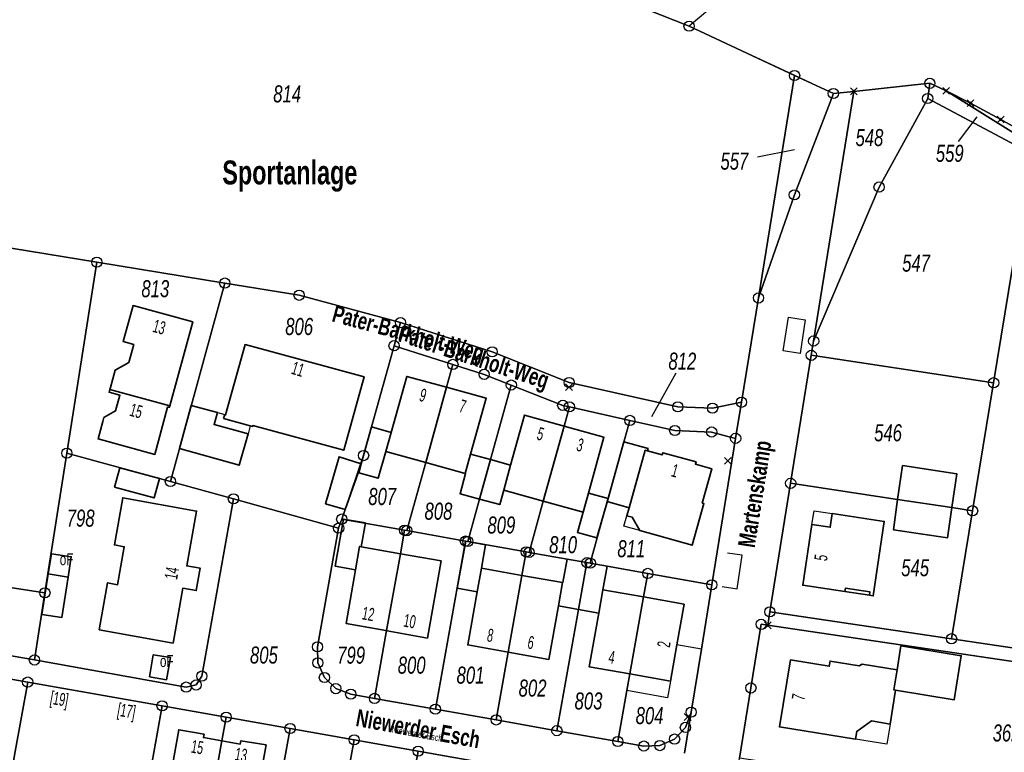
# Model space of a CAD drawing. Header units: metres. Extents: x 339653 to 341672, y 5744753 to 5747397.
# Tile 7 of 256: x 340310 to 340454, y 5745295 to 5745402. Entities that reach past the tile are written whole.
import ezdxf

# ---------------------------------------------------------------- set-up
doc = ezdxf.new("R2010")
doc.units = ezdxf.units.M
doc.header["$LTSCALE"] = 0.03
doc.header["$PDMODE"] = 3
doc.header["$PDSIZE"] = 0.5
for name, color, linetype, lineweight in [('B-Gebäude', 15, 'Continuous', 35), ('Flurstücke_Grenzpunkte', 7, 'Continuous', 25), ('Lagebezeichnungen', 7, 'Continuous', 25), ('Netzpunkte', 7, 'Continuous', 25), ('Siedlung', 7, 'Continuous', 25), ('Siedlungsflächen - Bauwerke u. Einrichtungen', 7, 'Continuous', 25), ('Verkehr', 7, 'Continuous', 25)]:
    doc.layers.add(name, color=color, linetype=linetype, lineweight=lineweight)
doc.layers.add('P-Markierung', color=2, linetype='Continuous')
doc.layers.add('UMRINGE_FLURSTUECKSABGRENZUNGEN', color=7, linetype='Continuous')
doc.styles.add('Flurstücksnummer - K 10 700', font='ariali.ttf', dxfattribs={"width": 0.7})
doc.styles.add('Hausnummern NRW', font='arial.ttf', dxfattribs={"width": 0.595})
doc.styles.add('Name - Bauwerk_ Industrie_ Nutzung - F 14', font='arialbd.ttf', dxfattribs={"width": 0.7})
doc.styles.add('Name - Bauwerken u. Einrichtungen - F 10', font='arialbd.ttf', dxfattribs={"width": 0.7})
doc.styles.add('Sonstiger Text_ Bezeichnung - N 7 380', font='arial.ttf', dxfattribs={"width": 0.7})
doc.styles.add('Textart 8113', font='arial.ttf', dxfattribs={"width": 0.7})

# ---------------------------------------------------------------- blocks, each defined once
blk = doc.blocks.new('Grenzpunkt mit Abmarkung (Marke)')
at = {"lineweight": -2}
blk.add_circle((0, 0), 0.499, dxfattribs=at)
blk = doc.blocks.new('Grenzpunkt. Abmarkung nach Quellenlage nicht zu spezifizieren')
at = {"lineweight": -2}
blk.add_hatch(color=256, dxfattribs=at).paths.add_polyline_path([(0, 0.165, -1), (0, -0.165, -1)], flags=0)
blk.add_point((0, 0), dxfattribs=at)

msp = doc.modelspace()

# ---------------------------------------------------------------- linework, layer by layer
at = {"layer": 'B-Gebäude'}
for points in [[(340322.868, 5745348.216), (340322.939, 5745348.474), (340323.649, 5745351.043), (340325.64, 5745352.175), (340326.361, 5745354.792), (340324.791, 5745355.223), (340326.252, 5745360.498), (340335.004, 5745358.127), (340331.634, 5745345.83)], [(340339.527, 5745343.941), (340339.68, 5745344.516), (340339.804, 5745344.481), (340342.665, 5745354.768), (340360.127, 5745350.076), (340357.121, 5745339.313), (340343.783, 5745342.924), (340343.749, 5745342.8), (340343.423, 5745342.888)], [(340363.31, 5745339.117), (340364.087, 5745341.921), (340366.359, 5745350.12), (340372.185, 5745348.523), (340369.131, 5745337.501)], [(340322.868, 5745348.216), (340331.634, 5745345.83), (340331.563, 5745345.571), (340331.325, 5745345.637), (340329.424, 5745338.689), (340321.123, 5745340.955), (340321.829, 5745343.52), (340321.993, 5745344.097), (340323.686, 5745345.062), (340324.325, 5745347.361), (340322.755, 5745347.804)], [(340369.131, 5745337.501), (340372.185, 5745348.523), (340377.997, 5745346.931), (340375.713, 5745338.709), (340374.931, 5745335.891)], [(340333.042, 5745339.544), (340333.195, 5745340.102), (340334.777, 5745345.876), (340338.603, 5745344.812), (340338.129, 5745343.065), (340343.095, 5745341.712), (340341.814, 5745337.118)], [(340380.568, 5745333.456), (340381.571, 5745337.111), (340383.61, 5745344.45), (340389.389, 5745342.841), (340386.346, 5745331.847)], [(340359.319, 5745335.975), (340359.686, 5745337.295), (340360.027, 5745338.524), (340361.202, 5745342.721), (340364.087, 5745341.921), (340363.31, 5745339.117), (340363.272, 5745339.127), (340362.147, 5745335.208)], [(340386.346, 5745331.847), (340389.389, 5745342.841), (340395.224, 5745341.216), (340392.959, 5745333.031), (340392.178, 5745330.218)], [(340395.733, 5745331.775), (340395.859, 5745332.23), (340398.174, 5745340.522), (340401.699, 5745339.542), (340401.608, 5745339.215), (340401.288, 5745339.304), (340398.937, 5745330.895)], [(340359.686, 5745337.295), (340359.319, 5745335.975), (340359.214, 5745336.005), (340357.317, 5745330.644), (340354.457, 5745331.48), (340356.434, 5745338.35)], [(340378.633, 5745337.927), (340377.03, 5745332.157), (340374.16, 5745332.928), (340374.97, 5745335.881), (340374.931, 5745335.891), (340375.713, 5745338.709)], [(340377.03, 5745332.157), (340378.633, 5745337.927), (340381.571, 5745337.111), (340380.568, 5745333.456), (340379.978, 5745331.336)], [(340401.608, 5745339.215), (340403.784, 5745338.609), (340403.876, 5745338.937), (340408.739, 5745337.583), (340408.651, 5745337.266), (340411.068, 5745336.594), (340409.643, 5745331.554), (340409.893, 5745331.484), (340408.186, 5745325.403), (340400.495, 5745327.528), (340399.395, 5745329.489), (340398.606, 5745329.71), (340398.937, 5745330.895), (340401.288, 5745339.304)], [(340323.561, 5745333.905), (340324.334, 5745336.736), (340330.116, 5745335.152), (340329.341, 5745332.311)], [(340438.249, 5745332.102), (340438.996, 5745337.056), (340446.93, 5745335.86), (340446.183, 5745330.906)], [(340321.297, 5745312.996), (340322.512, 5745319.89), (340323.989, 5745319.615), (340324.966, 5745325.17), (340323.518, 5745325.44), (340324.735, 5745332.339), (340335.556, 5745330.399), (340334.121, 5745322.373), (340336.09, 5745322.022), (340335.506, 5745318.744), (340333.547, 5745319.094), (340332.115, 5745311.067)], [(340392.959, 5745333.031), (340395.859, 5745332.23), (340394.208, 5745326.454), (340391.357, 5745327.24), (340392.178, 5745330.218)], [(340438.249, 5745332.102), (340446.183, 5745330.906), (340445.58, 5745326.478), (340437.667, 5745327.643)], [(340430.541, 5745318.604), (340424.371, 5745319.532), (340425.711, 5745328.435), (340428.392, 5745328.031), (340428.692, 5745330.02), (340436.297, 5745328.872), (340434.685, 5745317.981), (340434.12, 5745318.066)], [(340359.431, 5745325.226), (340358.83, 5745321.795), (340355.887, 5745322.319), (340357.082, 5745329.227), (340360.303, 5745328.655), (340359.686, 5745325.18)], [(340365.411, 5745324.155), (340363.405, 5745312.883), (340363.297, 5745312.902), (340357.453, 5745313.947), (340358.83, 5745321.795), (340359.431, 5745325.226), (340359.686, 5745325.18)], [(340377.297, 5745322.031), (340376.682, 5745318.585), (340373.738, 5745319.11), (340374.985, 5745325.978), (340377.899, 5745325.462), (340377.277, 5745322.034)], [(340313.83, 5745321.192), (340314.295, 5745324.154), (340317.202, 5745323.7), (340316.739, 5745320.736)], [(340365.411, 5745324.155), (340371.373, 5745323.094), (340369.376, 5745311.803), (340363.503, 5745312.865), (340363.405, 5745312.883)], [(340383.232, 5745320.982), (340381.218, 5745309.729), (340375.289, 5745310.788), (340376.682, 5745318.585), (340377.297, 5745322.031)], [(340388.574, 5745316.504), (340389.185, 5745319.919), (340389.205, 5745319.916), (340389.842, 5745323.362), (340392.756, 5745322.845), (340391.527, 5745315.976)], [(340391.527, 5745315.976), (340392.756, 5745322.845), (340393.239, 5745322.761), (340395.699, 5745322.323), (340395.084, 5745318.885), (340395.094, 5745318.883), (340394.474, 5745315.429)], [(340313.83, 5745321.192), (340316.739, 5745320.736), (340315.815, 5745314.808), (340312.901, 5745315.269)], [(340381.218, 5745309.729), (340383.232, 5745320.982), (340389.185, 5745319.919), (340388.574, 5745316.504), (340387.174, 5745308.67)], [(340401.048, 5745317.821), (340399.037, 5745306.566), (340393.068, 5745307.607), (340394.474, 5745315.429), (340395.094, 5745318.883)], [(340399.037, 5745306.566), (340401.048, 5745317.821), (340406.986, 5745316.755), (340405.929, 5745310.814), (340404.984, 5745305.503)], [(340430.541, 5745318.604), (340430.615, 5745319.098), (340434.194, 5745318.562), (340434.12, 5745318.066)], [(340437.954, 5745304.166), (340437.727, 5745304.202), (340438.179, 5745307.16), (340438.711, 5745310.643), (340447.591, 5745309.206), (340446.55, 5745302.775)], [(340328.646, 5745306.115), (340329.224, 5745309.363), (340331.747, 5745308.937), (340331.163, 5745305.688)], [(340437.727, 5745304.202), (340437.954, 5745304.166), (340437.153, 5745299.213), (340434.429, 5745299.653), (340432.285, 5745298.127), (340432.103, 5745296.999), (340420.953, 5745298.797), (340422.547, 5745308.603), (340428.235, 5745307.679), (340428.355, 5745308.419), (340432.646, 5745307.721), (340433.063, 5745307.983), (340438.179, 5745307.16)], [(340330.926, 5745287.011), (340331.69, 5745291.296), (340332.949, 5745298.367), (340336.65, 5745297.713), (340336.565, 5745297.23), (340339.274, 5745296.767), (340337.332, 5745285.907)], [(340337.332, 5745285.907), (340339.274, 5745296.767), (340341.971, 5745296.275), (340342.055, 5745296.768), (340345.742, 5745296.139), (340344.401, 5745288.579), (340343.727, 5745284.779)]]:
    msp.add_lwpolyline(points, close=True, dxfattribs=at)
msp.add_lwpolyline([(340430.541, 5745318.604), (340434.12, 5745318.066)], dxfattribs=at)
at = {"layer": 'Flurstücke_Grenzpunkte', "color": 83}
for p, q in [((340447.194, 5745384.508), (340449.893, 5745388.133)), ((340417.753, 5745382.277), (340423.147, 5745383.335)), ((340405.757, 5745350.57), (340402.217, 5745344.187))]:
    msp.add_line(p, q, dxfattribs=at)
for points in [[(340320.951, 5745366.855), (340280.877, 5745373.403), (340289.912, 5745430.806), (340320.635, 5745425.285), (340352.998, 5745418.403), (340383.243, 5745410.034), (340397.483, 5745405.523), (340407.71, 5745401.405), (340423.17, 5745394.182), (340417.873, 5745361.603), (340415.392, 5745346.335), (340411.151, 5745345.471), (340406.06, 5745345.666), (340390.145, 5745349.22), (340378.859, 5745353.719), (340365.431, 5745357.992), (340350.58, 5745362), (340339.687, 5745363.785)], [(340423.133, 5745376.701), (340417.873, 5745361.603), (340423.17, 5745394.182), (340428.849, 5745391.542)], [(340425.957, 5745355.297), (340431.858, 5745391.861), (340442.975, 5745393.038), (340442.667, 5745390.82), (340435.544, 5745377.853)], [(340442.667, 5745390.82), (340442.975, 5745393.038), (340445.362, 5745391.934), (340455.625, 5745385.539), (340477.778, 5745371.238), (340457.849, 5745382.763)], [(340455.625, 5745385.539), (340445.362, 5745391.934), (340448.95, 5745390.144), (340453.36, 5745387.749), (340459.479, 5745384.315), (340465.567, 5745380.831), (340471.61, 5745377.261), (340478.499, 5745373.141), (340483.64, 5745369.982), (340491.329, 5745365.257), (340494.731, 5745363.133), (340498.955, 5745360.439), (340594.507, 5745297.101), (340593.631, 5745295.888), (340593.065, 5745295.103), (340513.137, 5745347.732), (340498.445, 5745357.406), (340477.778, 5745371.238)], [(340425.619, 5745353.206), (340425.957, 5745355.297), (340435.544, 5745377.853), (340442.667, 5745390.82), (340457.849, 5745382.763), (340452.328, 5745349.188)], [(340446.164, 5745311.7), (340449.246, 5745330.444), (340452.328, 5745349.188), (340457.849, 5745382.763), (340477.778, 5745371.238), (340471.567, 5745332.928), (340467.609, 5745308.519)], [(340273.196, 5745324.588), (340280.877, 5745373.403), (340320.951, 5745366.855), (340316.56, 5745338.883), (340313.346, 5745318.415)], [(340331.728, 5745334.723), (340316.56, 5745338.883), (340320.951, 5745366.855), (340339.687, 5745363.785)], [(340331.728, 5745334.723), (340339.687, 5745363.785), (340350.58, 5745362), (340365.431, 5745357.992), (340364.494, 5745354.616), (340360.027, 5745338.524), (340357.317, 5745330.644), (340356.828, 5745329.221), (340356.372, 5745327.896), (340340.957, 5745332.193)], [(340364.494, 5745354.616), (340365.431, 5745357.992), (340378.859, 5745353.719), (340390.145, 5745349.22), (340406.06, 5745345.666), (340411.151, 5745345.471), (340415.392, 5745346.335), (340414.532, 5745341.046), (340411.019, 5745341.975), (340405.609, 5745342.194), (340399.026, 5745343.674), (340390.171, 5745345.664), (340389.205, 5745345.881), (340381.667, 5745348.852), (340377.685, 5745350.421), (340373.113, 5745351.875)], [(340356.828, 5745329.221), (340357.317, 5745330.644), (340360.027, 5745338.524), (340364.494, 5745354.616), (340373.113, 5745351.875), (340372.185, 5745348.523), (340369.131, 5745337.501), (340366.367, 5745327.529), (340366.022, 5745327.59)], [(340422.59, 5745334.464), (340425.619, 5745353.206), (340452.328, 5745349.188), (340449.246, 5745330.444), (340446.183, 5745330.906), (340438.249, 5745332.102)], [(340366.367, 5745327.529), (340369.131, 5745337.501), (340372.185, 5745348.523), (340373.113, 5745351.875), (340377.685, 5745350.421), (340381.667, 5745348.852), (340378.633, 5745337.927), (340377.03, 5745332.157), (340375.304, 5745325.942), (340374.939, 5745326.007)], [(340383.848, 5745324.427), (340375.304, 5745325.942), (340377.03, 5745332.157), (340378.633, 5745337.927), (340381.667, 5745348.852), (340389.205, 5745345.881), (340390.171, 5745345.664), (340389.389, 5745342.841), (340386.346, 5745331.847), (340384.271, 5745324.351)], [(340392.756, 5745322.845), (340389.842, 5745323.362), (340384.271, 5745324.351), (340386.346, 5745331.847), (340389.389, 5745342.841), (340390.171, 5745345.664), (340399.026, 5745343.674), (340395.859, 5745332.23), (340395.733, 5745331.775), (340393.239, 5745322.761)], [(340395.699, 5745322.323), (340393.239, 5745322.761), (340395.733, 5745331.775), (340395.859, 5745332.23), (340399.026, 5745343.674), (340405.609, 5745342.194), (340411.019, 5745341.975), (340414.532, 5745341.046), (340411.045, 5745319.6), (340401.665, 5745321.265)], [(340334.029, 5745304.616), (340311.803, 5745308.589), (340313.346, 5745318.415), (340316.56, 5745338.883), (340331.728, 5745334.723), (340340.957, 5745332.193), (340336.338, 5745306.233), (340335.505, 5745304.93)], [(340419.549, 5745315.647), (340422.59, 5745334.464), (340438.249, 5745332.102), (340446.183, 5745330.906), (340449.246, 5745330.444), (340446.164, 5745311.7)], [(340354.285, 5745306.031), (340353.331, 5745308.161), (340353.279, 5745310.519), (340356.372, 5745327.896), (340356.828, 5745329.221), (340366.022, 5745327.59), (340365.411, 5745324.155), (340363.405, 5745312.883), (340361.64, 5745302.959), (340358.144, 5745303.577), (340355.959, 5745304.394)], [(340370.541, 5745301.384), (340361.64, 5745302.959), (340363.405, 5745312.883), (340365.411, 5745324.155), (340366.022, 5745327.59), (340366.367, 5745327.529), (340374.939, 5745326.007)], [(340370.541, 5745301.384), (340374.939, 5745326.007), (340375.304, 5745325.942), (340383.848, 5745324.427), (340383.232, 5745320.982), (340381.218, 5745309.729), (340379.442, 5745299.81)], [(340271.774, 5745315.575), (340273.196, 5745324.588), (340313.346, 5745318.415), (340311.803, 5745308.589), (340292.705, 5745311.877)], [(340388.354, 5745298.233), (340379.442, 5745299.81), (340381.218, 5745309.729), (340383.232, 5745320.982), (340383.848, 5745324.427), (340384.271, 5745324.351), (340389.842, 5745323.362), (340392.756, 5745322.845), (340391.527, 5745315.976)], [(340397.265, 5745296.656), (340388.354, 5745298.233), (340391.527, 5745315.976), (340392.756, 5745322.845), (340393.239, 5745322.761), (340395.699, 5745322.323), (340401.665, 5745321.265), (340401.048, 5745317.821), (340399.037, 5745306.566), (340398.597, 5745304.106)], [(340401.066, 5745295.985), (340397.265, 5745296.656), (340398.597, 5745304.106), (340399.037, 5745306.566), (340401.048, 5745317.821), (340401.665, 5745321.265), (340411.045, 5745319.6), (340409.513, 5745310.177), (340408.01, 5745300.939), (340407.175, 5745298.722), (340405.591, 5745297.003), (340403.434, 5745296.053)], [(340475.277, 5745305.367), (340419.258, 5745313.669), (340419.549, 5745315.647), (340446.164, 5745311.7), (340467.609, 5745308.519), (340490.013, 5745305.196), (340505.763, 5745302.86), (340589.679, 5745290.414), (340593.065, 5745295.103), (340594.676, 5745294.042), (340590.567, 5745288.281), (340505.39, 5745300.904), (340475.419, 5745305.346)], [(340470.741, 5745285.983), (340415.108, 5745294.198), (340416.769, 5745304.488), (340418.275, 5745313.815), (340419.258, 5745313.669), (340475.277, 5745305.367), (340475.419, 5745305.346), (340472.225, 5745285.764)], [(340302.973, 5745281.374), (340297.078, 5745282.418), (340298.905, 5745292.652), (340300.851, 5745303.551), (340301.468, 5745307.005), (340310.82, 5745305.351), (340309.003, 5745295.181), (340307.986, 5745289.486), (340307.419, 5745286.31), (340306.428, 5745280.762)], [(340312.816, 5745279.632), (340306.428, 5745280.762), (340307.419, 5745286.31), (340307.986, 5745289.486), (340309.003, 5745295.181), (340310.82, 5745305.351), (340330.507, 5745301.869), (340326.123, 5745277.277), (340322.648, 5745277.891)], [(340326.123, 5745277.277), (340330.507, 5745301.869), (340339.889, 5745300.21), (340339.274, 5745296.767), (340337.332, 5745285.907), (340335.493, 5745275.618), (340332.482, 5745276.151)], [(340335.903, 5745275.545), (340335.493, 5745275.618), (340337.332, 5745285.907), (340339.274, 5745296.767), (340339.889, 5745300.21), (340349.26, 5745298.553), (340347.379, 5745288.052), (340346.982, 5745285.839), (340346.51, 5745283.205), (340345.997, 5745280.345), (340345.663, 5745278.478), (340344.854, 5745273.962), (340342.333, 5745274.407)], [(340344.854, 5745273.962), (340345.663, 5745278.478), (340345.997, 5745280.345), (340346.51, 5745283.205), (340346.982, 5745285.839), (340347.379, 5745288.052), (340349.26, 5745298.553), (340358.642, 5745296.895), (340358.113, 5745293.943), (340356.009, 5745282.207), (340354.233, 5745272.301), (340352.167, 5745272.667), (340345.731, 5745273.806)], [(340362, 5745270.927), (340354.233, 5745272.301), (340356.009, 5745282.207), (340358.113, 5745293.943), (340358.642, 5745296.895), (340368.023, 5745295.237), (340365.596, 5745281.699), (340364.914, 5745277.892), (340363.614, 5745270.641)], [(340371.842, 5745269.185), (340363.614, 5745270.641), (340364.914, 5745277.892), (340365.596, 5745281.699), (340368.023, 5745295.237), (340377.395, 5745293.58), (340376.781, 5745290.156), (340374.82, 5745279.226), (340372.984, 5745268.983)]]:
    msp.add_lwpolyline(points, close=True, dxfattribs=at)
for points in [[(340459.479, 5745384.315), (340453.36, 5745387.749), (340448.95, 5745390.144), (340445.362, 5745391.934), (340442.975, 5745393.038), (340431.858, 5745391.861), (340428.849, 5745391.542), (340423.17, 5745394.182), (340407.71, 5745401.405), (340397.483, 5745405.523)], [(340407.034, 5745294.929), (340408.01, 5745300.939), (340409.513, 5745310.177), (340411.045, 5745319.6), (340414.532, 5745341.046), (340415.392, 5745346.335), (340417.873, 5745361.603), (340423.133, 5745376.701), (340428.849, 5745391.542), (340431.858, 5745391.861), (340425.957, 5745355.297), (340425.619, 5745353.206), (340422.59, 5745334.464), (340419.549, 5745315.647), (340419.258, 5745313.669), (340418.275, 5745313.815), (340416.769, 5745304.488), (340415.108, 5745294.198)], [(340292.705, 5745311.877), (340311.803, 5745308.589), (340334.029, 5745304.616), (340335.505, 5745304.93), (340336.338, 5745306.233), (340340.957, 5745332.193), (340356.372, 5745327.896), (340353.279, 5745310.519), (340353.331, 5745308.161), (340354.285, 5745306.031), (340355.959, 5745304.394), (340358.144, 5745303.577), (340361.64, 5745302.959), (340370.541, 5745301.384), (340379.442, 5745299.81), (340388.354, 5745298.233), (340397.265, 5745296.656), (340401.066, 5745295.985), (340403.434, 5745296.053), (340405.591, 5745297.003), (340407.175, 5745298.722), (340408.01, 5745300.939), (340407.034, 5745294.929)], [(340377.395, 5745293.58), (340368.023, 5745295.237), (340358.642, 5745296.895), (340349.26, 5745298.553), (340339.889, 5745300.21), (340330.507, 5745301.869), (340310.82, 5745305.351), (340301.468, 5745307.005)]]:
    msp.add_lwpolyline(points, dxfattribs=at)
at = {"layer": 'Netzpunkte', "color": 83}
for p in [(340413.389, 5745337.755), (340407.515, 5745300.246)]:
    msp.add_point(p, dxfattribs=at)
at = {"layer": 'P-Markierung'}
for p, q in [((340421.513, 5745353.857), (340422.269, 5745358.796)), ((340422.269, 5745358.796), (340424.74, 5745358.417)), ((340424.74, 5745358.417), (340423.984, 5745353.479)), ((340423.984, 5745353.479), (340421.513, 5745353.857))]:
    msp.add_line(p, q, dxfattribs=at)
msp.add_lwpolyline([(340412.568, 5745319.337), (340414.739, 5745319.003), (340415.499, 5745323.945), (340413.318, 5745324.233)], dxfattribs=at)
at = {"layer": 'Siedlung', "color": 83}
for points in [[(340397.483, 5745405.523), (340407.71, 5745401.405), (340423.17, 5745394.182), (340428.849, 5745391.542), (340423.133, 5745376.701), (340417.873, 5745361.603), (340415.392, 5745346.335), (340411.151, 5745345.471), (340406.06, 5745345.666), (340390.145, 5745349.22), (340378.859, 5745353.719), (340365.431, 5745357.992), (340350.58, 5745362), (340339.687, 5745363.785), (340320.951, 5745366.855), (340316.56, 5745338.883), (340313.346, 5745318.415), (340311.803, 5745308.589), (340292.705, 5745311.877), (340271.774, 5745315.575), (340273.196, 5745324.588), (340280.877, 5745373.403), (340289.912, 5745430.806)], [(340462.853, 5745228.299), (340443.126, 5745231.613), (340423.058, 5745234.985), (340408.967, 5745237.352), (340406.482, 5745240.768), (340409.375, 5745258.687), (340412.396, 5745277.403), (340415.108, 5745294.198), (340416.769, 5745304.488), (340418.275, 5745313.815), (340419.258, 5745313.669), (340475.277, 5745305.367)], [(340301.468, 5745307.005), (340310.82, 5745305.351), (340309.003, 5745295.181)], [(340326.123, 5745277.277), (340330.507, 5745301.869), (340339.889, 5745300.21), (340349.26, 5745298.553), (340358.642, 5745296.895), (340368.023, 5745295.237), (340377.395, 5745293.58)]]:
    msp.add_lwpolyline(points, dxfattribs=at)
for points in [[(340435.544, 5745377.853), (340442.667, 5745390.82), (340457.849, 5745382.763), (340452.328, 5745349.188), (340449.246, 5745330.444), (340446.183, 5745330.906), (340438.249, 5745332.102), (340422.59, 5745334.464), (340425.619, 5745353.206), (340425.957, 5745355.297)], [(340422.59, 5745334.464), (340438.249, 5745332.102), (340446.183, 5745330.906), (340449.246, 5745330.444), (340452.328, 5745349.188), (340457.849, 5745382.763), (340477.778, 5745371.238), (340498.445, 5745357.406), (340513.137, 5745347.732), (340593.065, 5745295.103), (340589.679, 5745290.414), (340505.763, 5745302.86), (340490.013, 5745305.196), (340467.609, 5745308.519), (340446.164, 5745311.7), (340419.549, 5745315.647)], [(340320.951, 5745366.855), (340339.687, 5745363.785), (340350.58, 5745362), (340365.431, 5745357.992), (340364.494, 5745354.616), (340373.113, 5745351.875), (340377.685, 5745350.421), (340381.667, 5745348.852), (340389.205, 5745345.881), (340390.171, 5745345.664), (340399.026, 5745343.674), (340405.609, 5745342.194), (340411.019, 5745341.975), (340414.532, 5745341.046), (340411.045, 5745319.6), (340409.513, 5745310.177), (340408.01, 5745300.939), (340407.175, 5745298.722), (340405.591, 5745297.003), (340403.434, 5745296.053), (340401.066, 5745295.985), (340397.265, 5745296.656), (340388.354, 5745298.233), (340379.442, 5745299.81), (340370.541, 5745301.384), (340361.64, 5745302.959), (340358.144, 5745303.577), (340355.959, 5745304.394), (340354.285, 5745306.031), (340353.331, 5745308.161), (340353.279, 5745310.519), (340356.372, 5745327.896), (340340.957, 5745332.193), (340336.338, 5745306.233), (340335.505, 5745304.93), (340334.029, 5745304.616), (340311.803, 5745308.589), (340313.346, 5745318.415), (340316.56, 5745338.883)], [(340505.763, 5745302.86), (340589.679, 5745290.414), (340593.065, 5745295.103), (340594.676, 5745294.042), (340590.567, 5745288.281), (340505.39, 5745300.904), (340475.419, 5745305.346), (340475.277, 5745305.367), (340419.258, 5745313.669), (340419.549, 5745315.647), (340446.164, 5745311.7), (340467.609, 5745308.519), (340490.013, 5745305.196)], [(340309.003, 5745295.181), (340310.82, 5745305.351), (340330.507, 5745301.869), (340326.123, 5745277.277), (340322.648, 5745277.891), (340312.816, 5745279.632), (340306.428, 5745280.762), (340307.419, 5745286.31), (340307.986, 5745289.486)]]:
    msp.add_lwpolyline(points, close=True, dxfattribs=at)
at = {"layer": 'Siedlungsflächen - Bauwerke u. Einrichtungen', "color": 83}
for points in [[(340338.603, 5745344.812), (340339.68, 5745344.516), (340339.527, 5745343.941), (340343.423, 5745342.888), (340343.095, 5745341.712), (340338.129, 5745343.065)], [(340398.606, 5745329.71), (340399.395, 5745329.489), (340400.495, 5745327.528), (340398.175, 5745328.17)], [(340426.011, 5745330.425), (340428.692, 5745330.02), (340428.392, 5745328.031), (340425.711, 5745328.435)], [(340401.665, 5745321.265), (340411.045, 5745319.6), (340409.513, 5745310.177), (340405.929, 5745310.814), (340406.986, 5745316.755), (340401.048, 5745317.821)], [(340399.037, 5745306.566), (340404.984, 5745305.503), (340404.547, 5745303.043), (340398.597, 5745304.106)], [(340434.429, 5745299.653), (340437.153, 5745299.213), (340436.675, 5745296.26), (340432.103, 5745296.999), (340432.285, 5745298.127)]]:
    msp.add_lwpolyline(points, close=True, dxfattribs=at)
at = {"layer": 'UMRINGE_FLURSTUECKSABGRENZUNGEN', "color": 83}
msp.add_polyline3d([(340455.789, 5745428.852, 0), (340449.878, 5745430.781, 0), (340442.007, 5745430.051, 0), (340437.312, 5745426.131, 0), (340434.402, 5745423.7, 0), (340427.65, 5745418.062, 0), (340412.256, 5745405.207, 0), (340407.727, 5745401.426, 0), (340423.157, 5745394.215, 0), (340428.849, 5745391.542, 0), (340442.975, 5745393.038, 0), (340445.362, 5745391.934, 0), (340448.95, 5745390.144, 0), (340453.36, 5745387.749, 0), (340459.479, 5745384.315, 0)], dxfattribs=at)
at = {"layer": 'Verkehr', "color": 83}
for points in [[(340459.479, 5745384.315), (340453.36, 5745387.749), (340448.95, 5745390.144), (340445.362, 5745391.934), (340442.975, 5745393.038), (340431.858, 5745391.861), (340428.849, 5745391.542), (340423.17, 5745394.182), (340407.71, 5745401.405), (340397.483, 5745405.523)], [(340407.034, 5745294.929), (340408.01, 5745300.939), (340409.513, 5745310.177), (340411.045, 5745319.6), (340414.532, 5745341.046), (340415.392, 5745346.335), (340417.873, 5745361.603), (340423.133, 5745376.701), (340428.849, 5745391.542), (340431.858, 5745391.861), (340442.975, 5745393.038), (340442.667, 5745390.82), (340435.544, 5745377.853), (340425.957, 5745355.297), (340425.619, 5745353.206), (340422.59, 5745334.464), (340419.549, 5745315.647), (340419.258, 5745313.669), (340418.275, 5745313.815), (340416.769, 5745304.488), (340415.108, 5745294.198)], [(340457.849, 5745382.763), (340442.667, 5745390.82), (340442.975, 5745393.038), (340445.362, 5745391.934), (340448.95, 5745390.144), (340453.36, 5745387.749), (340459.479, 5745384.315)], [(340292.705, 5745311.877), (340311.803, 5745308.589), (340334.029, 5745304.616), (340335.505, 5745304.93), (340336.338, 5745306.233), (340340.957, 5745332.193), (340356.372, 5745327.896), (340353.279, 5745310.519), (340353.331, 5745308.161), (340354.285, 5745306.031), (340355.959, 5745304.394), (340358.144, 5745303.577), (340361.64, 5745302.959), (340370.541, 5745301.384), (340379.442, 5745299.81), (340388.354, 5745298.233), (340397.265, 5745296.656), (340401.066, 5745295.985), (340403.434, 5745296.053), (340405.591, 5745297.003), (340407.175, 5745298.722), (340408.01, 5745300.939), (340407.034, 5745294.929)], [(340377.395, 5745293.58), (340368.023, 5745295.237), (340358.642, 5745296.895), (340349.26, 5745298.553), (340339.889, 5745300.21), (340330.507, 5745301.869), (340310.82, 5745305.351), (340301.468, 5745307.005)]]:
    msp.add_lwpolyline(points, dxfattribs=at)
msp.add_lwpolyline([(340364.494, 5745354.616), (340365.431, 5745357.992), (340378.859, 5745353.719), (340390.145, 5745349.22), (340406.06, 5745345.666), (340411.151, 5745345.471), (340415.392, 5745346.335), (340414.532, 5745341.046), (340411.019, 5745341.975), (340405.609, 5745342.194), (340399.026, 5745343.674), (340390.171, 5745345.664), (340389.205, 5745345.881), (340381.667, 5745348.852), (340377.685, 5745350.421), (340373.113, 5745351.875)], close=True, dxfattribs=at)
msp.add_point((340390.131, 5745348.542), dxfattribs=at)

# ---------------------------------------------------------------- block references
at = {"layer": 'Flurstücke_Grenzpunkte', "color": 83, "xscale": 1.5, "yscale": 1.5, "zscale": 1.5}
for name, p in [('Grenzpunkt mit Abmarkung (Marke)', (340407.71, 5745401.405)), ('Grenzpunkt mit Abmarkung (Marke)', (340423.17, 5745394.182)), ('Grenzpunkt mit Abmarkung (Marke)', (340442.975, 5745393.038)), ('Grenzpunkt mit Abmarkung (Marke)', (340428.849, 5745391.542)), ('Grenzpunkt. Abmarkung nach Quellenlage nicht zu spezifizieren', (340431.858, 5745391.861)), ('Grenzpunkt mit Abmarkung (Marke)', (340442.667, 5745390.82)), ('Grenzpunkt. Abmarkung nach Quellenlage nicht zu spezifizieren', (340445.362, 5745391.934)), ('Grenzpunkt. Abmarkung nach Quellenlage nicht zu spezifizieren', (340448.95, 5745390.144)), ('Grenzpunkt. Abmarkung nach Quellenlage nicht zu spezifizieren', (340453.36, 5745387.749)), ('Grenzpunkt mit Abmarkung (Marke)', (340435.544, 5745377.853)), ('Grenzpunkt mit Abmarkung (Marke)', (340423.133, 5745376.701)), ('Grenzpunkt mit Abmarkung (Marke)', (340320.951, 5745366.855)), ('Grenzpunkt mit Abmarkung (Marke)', (340339.687, 5745363.785)), ('Grenzpunkt mit Abmarkung (Marke)', (340350.58, 5745362)), ('Grenzpunkt mit Abmarkung (Marke)', (340417.873, 5745361.603)), ('Grenzpunkt mit Abmarkung (Marke)', (340365.431, 5745357.992)), ('Grenzpunkt mit Abmarkung (Marke)', (340364.494, 5745354.616)), ('Grenzpunkt mit Abmarkung (Marke)', (340425.957, 5745355.297)), ('Grenzpunkt mit Abmarkung (Marke)', (340378.859, 5745353.719)), ('Grenzpunkt mit Abmarkung (Marke)', (340425.619, 5745353.206)), ('Grenzpunkt mit Abmarkung (Marke)', (340373.113, 5745351.875)), ('Grenzpunkt mit Abmarkung (Marke)', (340377.685, 5745350.421)), ('Grenzpunkt mit Abmarkung (Marke)', (340381.667, 5745348.852)), ('Grenzpunkt mit Abmarkung (Marke)', (340390.145, 5745349.22)), ('Grenzpunkt mit Abmarkung (Marke)', (340452.328, 5745349.188)), ('Grenzpunkt mit Abmarkung (Marke)', (340389.205, 5745345.881)), ('Grenzpunkt mit Abmarkung (Marke)', (340415.392, 5745346.335)), ('Grenzpunkt mit Abmarkung (Marke)', (340390.171, 5745345.664)), ('Grenzpunkt mit Abmarkung (Marke)', (340406.06, 5745345.666)), ('Grenzpunkt mit Abmarkung (Marke)', (340411.151, 5745345.471)), ('Grenzpunkt mit Abmarkung (Marke)', (340399.026, 5745343.674)), ('Grenzpunkt mit Abmarkung (Marke)', (340405.609, 5745342.194)), ('Grenzpunkt mit Abmarkung (Marke)', (340411.019, 5745341.975)), ('Grenzpunkt mit Abmarkung (Marke)', (340414.532, 5745341.046)), ('Grenzpunkt mit Abmarkung (Marke)', (340316.56, 5745338.883)), ('Grenzpunkt mit Abmarkung (Marke)', (340360.027, 5745338.524)), ('Grenzpunkt mit Abmarkung (Marke)', (340331.728, 5745334.723)), ('Grenzpunkt mit Abmarkung (Marke)', (340422.59, 5745334.464)), ('Grenzpunkt mit Abmarkung (Marke)', (340340.957, 5745332.193)), ('Grenzpunkt mit Abmarkung (Marke)', (340449.246, 5745330.444)), ('Grenzpunkt mit Abmarkung (Marke)', (340356.828, 5745329.221)), ('Grenzpunkt mit Abmarkung (Marke)', (340356.372, 5745327.896)), ('Grenzpunkt mit Abmarkung (Marke)', (340366.022, 5745327.59)), ('Grenzpunkt mit Abmarkung (Marke)', (340366.367, 5745327.529)), ('Grenzpunkt mit Abmarkung (Marke)', (340374.939, 5745326.007)), ('Grenzpunkt mit Abmarkung (Marke)', (340375.304, 5745325.942)), ('Grenzpunkt mit Abmarkung (Marke)', (340383.848, 5745324.427)), ('Grenzpunkt mit Abmarkung (Marke)', (340384.271, 5745324.351)), ('Grenzpunkt mit Abmarkung (Marke)', (340392.756, 5745322.845)), ('Grenzpunkt mit Abmarkung (Marke)', (340393.239, 5745322.761)), ('Grenzpunkt mit Abmarkung (Marke)', (340401.665, 5745321.265)), ('Grenzpunkt mit Abmarkung (Marke)', (340313.346, 5745318.415)), ('Grenzpunkt mit Abmarkung (Marke)', (340411.045, 5745319.6)), ('Grenzpunkt mit Abmarkung (Marke)', (340419.549, 5745315.647)), ('Grenzpunkt mit Abmarkung (Marke)', (340418.275, 5745313.815)), ('Grenzpunkt. Abmarkung nach Quellenlage nicht zu spezifizieren', (340419.258, 5745313.669)), ('Grenzpunkt mit Abmarkung (Marke)', (340446.164, 5745311.7)), ('Grenzpunkt mit Abmarkung (Marke)', (340353.279, 5745310.519)), ('Grenzpunkt mit Abmarkung (Marke)', (340311.803, 5745308.589)), ('Grenzpunkt mit Abmarkung (Marke)', (340353.331, 5745308.161)), ('Grenzpunkt mit Abmarkung (Marke)', (340336.338, 5745306.233)), ('Grenzpunkt mit Abmarkung (Marke)', (340354.285, 5745306.031)), ('Grenzpunkt mit Abmarkung (Marke)', (340310.82, 5745305.351)), ('Grenzpunkt mit Abmarkung (Marke)', (340334.029, 5745304.616)), ('Grenzpunkt mit Abmarkung (Marke)', (340335.505, 5745304.93)), ('Grenzpunkt mit Abmarkung (Marke)', (340355.959, 5745304.394)), ('Grenzpunkt mit Abmarkung (Marke)', (340416.769, 5745304.488)), ('Grenzpunkt mit Abmarkung (Marke)', (340358.144, 5745303.577)), ('Grenzpunkt mit Abmarkung (Marke)', (340361.64, 5745302.959)), ('Grenzpunkt mit Abmarkung (Marke)', (340330.507, 5745301.869)), ('Grenzpunkt mit Abmarkung (Marke)', (340370.541, 5745301.384)), ('Grenzpunkt mit Abmarkung (Marke)', (340339.889, 5745300.21)), ('Grenzpunkt mit Abmarkung (Marke)', (340379.442, 5745299.81)), ('Grenzpunkt mit Abmarkung (Marke)', (340408.01, 5745300.939)), ('Grenzpunkt mit Abmarkung (Marke)', (340349.26, 5745298.553)), ('Grenzpunkt mit Abmarkung (Marke)', (340388.354, 5745298.233)), ('Grenzpunkt mit Abmarkung (Marke)', (340407.175, 5745298.722)), ('Grenzpunkt mit Abmarkung (Marke)', (340358.642, 5745296.895)), ('Grenzpunkt mit Abmarkung (Marke)', (340405.591, 5745297.003)), ('Grenzpunkt mit Abmarkung (Marke)', (340397.265, 5745296.656)), ('Grenzpunkt mit Abmarkung (Marke)', (340401.066, 5745295.985)), ('Grenzpunkt mit Abmarkung (Marke)', (340403.434, 5745296.053)), ('Grenzpunkt mit Abmarkung (Marke)', (340368.023, 5745295.237))]:
    msp.add_blockref(name, p, dxfattribs=at)

# ---------------------------------------------------------------- texts
at = {"layer": 'B-Gebäude', "char_height": 1.75, "attachment_point": 7, "line_spacing_factor": 0.69, "style": 'Sonstiger Text_ Bezeichnung - N 7 380'}
for insert in [(340315.517, 5745322.445), (340330.195, 5745307.526)]:
    msp.add_mtext('oF', dxfattribs=dict(at, insert=insert))
at = {"layer": 'Flurstücke_Grenzpunkte', "color": 83, "char_height": 2.5, "attachment_point": 8, "line_spacing_factor": 0.69, "style": 'Flurstücksnummer - K 10 700'}
for s, insert in [('814', (340348.833, 5745390.213)), ('548', (340434.132, 5745383.81)), ('559', (340445.891, 5745381.508)), ('557', (340414.343, 5745380.358)), ('547', (340440.965, 5745365.419)), ('813', (340329.516, 5745361.675)), ('806', (340350.593, 5745356.142)), ('812', (340406.727, 5745351.07)), ('546', (340436.855, 5745340.576)), ('807', (340362.756, 5745331.245)), ('808', (340370.992, 5745329.097)), ('798', (340318.586, 5745328.076)), ('809', (340380.208, 5745327.07)), ('810', (340389.258, 5745324.191)), ('811', (340399.244, 5745323.6)), ('545', (340440.826, 5745320.816)), ('805', (340345.426, 5745308.028)), ('799', (340358.206, 5745308.009)), ('800', (340367.072, 5745306.548)), ('801', (340375.688, 5745305.087)), ('802', (340384.786, 5745303.187)), ('803', (340392.978, 5745301.305)), ('804', (340401.927, 5745299.159)), ('362', (340454.219, 5745296.618))]:
    msp.add_mtext(s, dxfattribs=dict(at, insert=insert))
at = {"layer": 'Lagebezeichnungen', "color": 83, "line_spacing_factor": 0.69}
for s, insert, char_height, attachment_point, rotation, style in [('Pater-Barkholt-Weg', (340366.072, 5745354.49), 2.5, 8, 344.88994, 'Name - Bauwerken u. Einrichtungen - F 10'), ('13', (340329.844, 5745356.416), 1.9, 8, 344.83497, 'Hausnummern NRW'), ('Pater-Barkholt-Weg', (340376.101, 5745352.604), 2.5, 5, 341.98084, 'Name - Bauwerken u. Einrichtungen - F 10'), ('11', (340350.14, 5745350.279), 1.9, 8, 342.74697, 'Hausnummern NRW'), ('9', (340368.479, 5745346.428), 1.9, 8, 344.67298, 'Hausnummern NRW'), ('15', (340326.463, 5745344.128), 1.9, 8, 344.754, 'Hausnummern NRW'), ('7', (340374.299, 5745344.833), 1.9, 8, 344.67298, 'Hausnummern NRW'), ('5', (340385.694, 5745340.756), 1.9, 8, 344.439, 'Hausnummern NRW'), ('Martenskamp', (340419.296, 5745332.594), 2.5, 8, 80.94601, 'Name - Bauwerken u. Einrichtungen - F 10'), ('3', (340391.501, 5745339.139), 1.9, 8, 344.43002, 'Hausnummern NRW'), ('1', (340405.393, 5745335.4), 1.9, 8, 344.448, 'Hausnummern NRW'), ('5', (340427.999, 5745323.44), 1.9, 8, 81.64801, 'Hausnummern NRW'), ('14', (340332.851, 5745321.133), 1.9, 8, 79.88403, 'Hausnummern NRW'), ('12', (340360.551, 5745314.409), 1.9, 8, 349.866, 'Hausnummern NRW'), ('10', (340366.618, 5745313.318), 1.9, 8, 349.74899, 'Hausnummern NRW'), ('8', (340378.43, 5745311.242), 1.9, 8, 349.866, 'Hausnummern NRW'), ('6', (340384.371, 5745310.184), 1.9, 8, 349.92902, 'Hausnummern NRW'), ('4', (340396.225, 5745308.071), 1.9, 8, 350.10902, 'Hausnummern NRW'), ('2', (340404.959, 5745310.774), 1.9, 8, 82.854, 'Hausnummern NRW'), ('[19]', (340315.409, 5745302.61), 1.9, 5, 349.96994, 'Hausnummern NRW'), ('7', (340424.672, 5745303.013), 1.9, 8, 80.64901, 'Hausnummern NRW'), ('[17]', (340325.256, 5745300.868), 1.9, 5, 349.96994, 'Hausnummern NRW'), ('Niewerder Esch', (340367.788, 5745297.26), 2.5, 8, 349.64999, 'Name - Bauwerken u. Einrichtungen - F 10'), ('Niewerder Esch', (340367.788, 5745297.26), 1, 8, 349.64999, 'Textart 8113'), ('15', (340335.507, 5745294.868), 1.9, 8, 349.98302, 'Hausnummern NRW'), ('13', (340341.922, 5745293.748), 1.9, 8, 350.32502, 'Hausnummern NRW')]:
    msp.add_mtext(s, dxfattribs=dict(at, insert=insert, char_height=char_height, attachment_point=attachment_point, rotation=rotation, style=style))
at = {"layer": 'Siedlung', "color": 83, "insert": (340339.336, 5745377.16), "char_height": 3.5, "attachment_point": 7, "line_spacing_factor": 0.69, "style": 'Name - Bauwerk_ Industrie_ Nutzung - F 14'}
msp.add_mtext('Sportanlage', dxfattribs=at)

doc.saveas('drawing.dxf')
